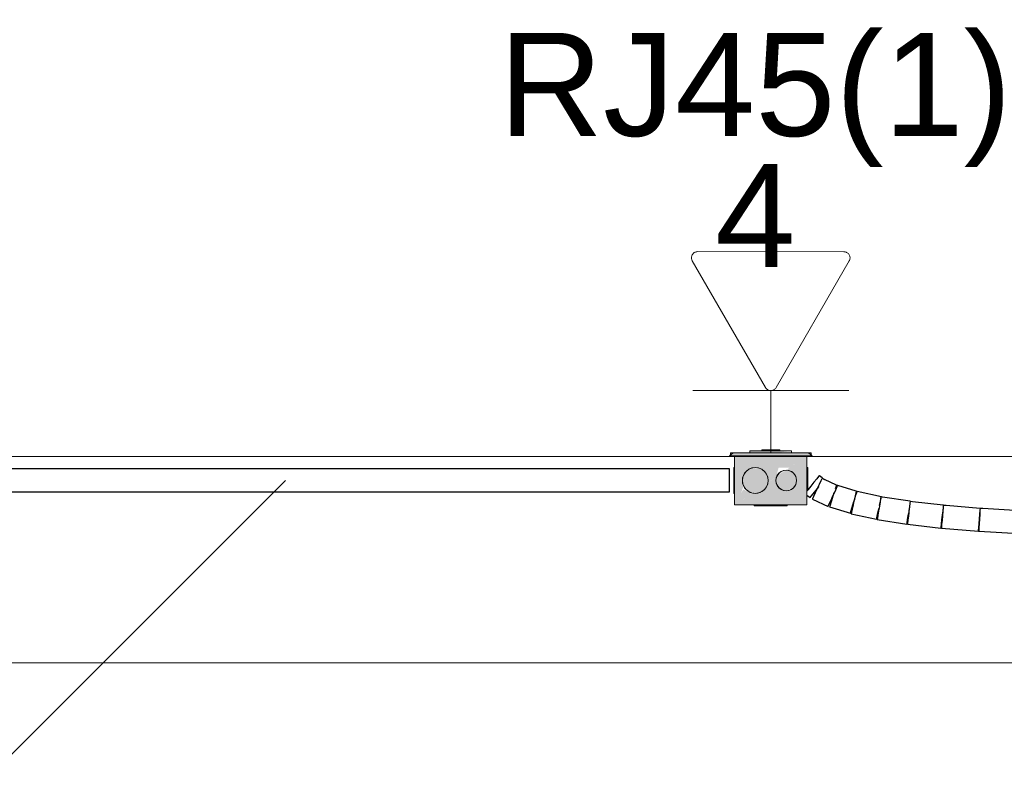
# Model space of a CAD drawing. Header units: millimetres. Extents: x 4476663 to 4477054, y -30323851 to -30323414.
# Tile 230 of 256: x 4476928.73 to 4476930.64, y -30323537.19 to -30323535.74. Entities that reach past the tile are written whole.
import ezdxf

# ---------------------------------------------------------------- set-up
doc = ezdxf.new("R2010")
doc.units = ezdxf.units.MM
doc.linetypes.add('NULL', pattern=[0])
for name, color, linetype, lineweight in [('CE-Caixa', 9, 'Continuous', 18), ('CE-Condutos (Baixa)', 6, 'Continuous', 25), ('CE-PT Dados', 7, 'Continuous', 5), ('CE-Textos fios', 7, 'Continuous', 9), ('IFC-Caixa de passagem-Contorno', 44, 'Continuous', 5), ('IFC-Parede-Contorno', 42, 'Continuous', 5), ('Textos', 7, 'Continuous', 9)]:
    doc.layers.add(name, color=color, linetype=linetype, lineweight=lineweight)
doc.styles.add('ARIAL', font='arial.ttf')

msp = doc.modelspace()

# ---------------------------------------------------------------- hatches: boundary and pattern name
at = {"layer": 'CE-Caixa', "linetype": 'Continuous'}
for points in [[(4476930.261, -30323536.5798), (4476930.115, -30323536.5798), (4476930.108, -30323536.5858), (4476930.268, -30323536.5858)], [(4476930.2032, -30323536.6083), (4476930.2248, -30323536.6083), (4476930.258, -30323536.5858), (4476930.118, -30323536.5858), (4476930.118, -30323536.6808), (4476930.1504, -30323536.6587), (4476930.1347, -30323536.6505), (4476930.1304, -30323536.6583), (4476930.1466, -30323536.6083), (4476930.1503, -30323536.6222), (4476930.158, -30323536.6083), (4476930.1705, -30323536.6195), (4476930.1776, -30323536.6186), (4476930.1715, -30323536.644), (4476930.1984, -30323536.6262)], [(4476930.2234, -30323536.6541), (4476930.2209, -30323536.6318), (4476930.213, -30323536.6254), (4476930.213, -30323536.6544), (4476930.2097, -30323536.6228), (4476930.2068, -30323536.6205), (4476930.118, -30323536.6808), (4476930.258, -30323536.6808), (4476930.258, -30323536.5858), (4476930.22, -30323536.6116), (4476930.224, -30323536.6343), (4476930.235, -30323536.6432), (4476930.2348, -30323536.6221), (4476930.2373, -30323536.6281)], [(4476930.1476, -30323536.5758), (4476930.1476, -30323536.5798), (4476930.1989, -30323536.5798), (4476930.2284, -30323536.5758)], [(4476930.2033, -30323536.5758), (4476930.2055, -30323536.5738), (4476930.1705, -30323536.5738), (4476930.1705, -30323536.5758)], [(4476930.1644, -30323536.6574), (4476930.1796, -30323536.6458), (4476930.1821, -30323536.6268), (4476930.1705, -30323536.6116), (4476930.1515, -30323536.6091), (4476930.1363, -30323536.6208), (4476930.1338, -30323536.6397), (4476930.1455, -30323536.6549)], [(4476930.2353, -30323536.6433), (4476930.2353, -30323536.6233), (4476930.218, -30323536.6133), (4476930.2006, -30323536.6233), (4476930.2006, -30323536.6433), (4476930.218, -30323536.6533)], [(4476930.213, -30323536.6822), (4476930.213, -30323536.6808), (4476930.163, -30323536.6822)]]:
    msp.add_hatch(color=163, dxfattribs=at).paths.add_polyline_path(points)

# ---------------------------------------------------------------- linework, layer by layer
at = {"layer": 'CE-Caixa'}
for p, q in [((4476930.115, -30323536.5798), (4476930.108, -30323536.5858)), ((4476930.108, -30323536.5858), (4476930.118, -30323536.5858)), ((4476930.1476, -30323536.5798), (4476930.115, -30323536.5798)), ((4476930.118, -30323536.5858), (4476930.1476, -30323536.5858)), ((4476930.118, -30323536.5858), (4476930.118, -30323536.6001)), ((4476930.1256, -30323536.5858), (4476930.118, -30323536.5858)), ((4476930.1476, -30323536.5858), (4476930.1256, -30323536.5858)), ((4476930.1476, -30323536.5758), (4476930.1476, -30323536.5798)), ((4476930.1705, -30323536.5758), (4476930.1476, -30323536.5758)), ((4476930.1705, -30323536.5798), (4476930.1476, -30323536.5798)), ((4476930.1476, -30323536.5858), (4476930.1705, -30323536.5858)), ((4476930.1549, -30323536.5858), (4476930.1476, -30323536.5858)), ((4476930.1705, -30323536.5858), (4476930.1549, -30323536.5858)), ((4476930.1705, -30323536.5738), (4476930.1705, -30323536.5758)), ((4476930.2055, -30323536.5738), (4476930.1705, -30323536.5738)), ((4476930.2055, -30323536.5758), (4476930.1705, -30323536.5758)), ((4476930.2055, -30323536.5798), (4476930.1705, -30323536.5798)), ((4476930.1705, -30323536.5858), (4476930.2055, -30323536.5858)), ((4476930.2055, -30323536.5858), (4476930.1705, -30323536.5858)), ((4476930.2055, -30323536.5758), (4476930.2055, -30323536.5738)), ((4476930.2284, -30323536.5758), (4476930.2055, -30323536.5758)), ((4476930.2284, -30323536.5798), (4476930.2055, -30323536.5798)), ((4476930.2055, -30323536.5858), (4476930.2284, -30323536.5858)), ((4476930.2162, -30323536.5858), (4476930.2055, -30323536.5858)), ((4476930.2284, -30323536.5858), (4476930.2162, -30323536.5858)), ((4476930.2284, -30323536.5798), (4476930.2284, -30323536.5758)), ((4476930.261, -30323536.5798), (4476930.2284, -30323536.5798)), ((4476930.2284, -30323536.5858), (4476930.258, -30323536.5858)), ((4476930.2294, -30323536.5858), (4476930.2284, -30323536.5858)), ((4476930.2472, -30323536.5858), (4476930.2294, -30323536.5858)), ((4476930.258, -30323536.5858), (4476930.2472, -30323536.5858)), ((4476930.258, -30323536.5858), (4476930.268, -30323536.5858)), ((4476930.258, -30323536.5886), (4476930.258, -30323536.5858)), ((4476930.258, -30323536.6083), (4476930.258, -30323536.5886)), ((4476930.268, -30323536.5858), (4476930.261, -30323536.5798)), ((4476930.1164, -30323536.6083), (4476930.1164, -30323536.6091)), ((4476930.118, -30323536.6083), (4476930.1164, -30323536.6083)), ((4476930.1164, -30323536.6091), (4476930.1164, -30323536.6116)), ((4476930.118, -30323536.6001), (4476930.118, -30323536.6058)), ((4476930.118, -30323536.6058), (4476930.118, -30323536.6083)), ((4476930.118, -30323536.6083), (4476930.118, -30323536.6265)), ((4476930.1515, -30323536.6091), (4476930.1455, -30323536.6116)), ((4476930.158, -30323536.6083), (4476930.1515, -30323536.6091)), ((4476930.1644, -30323536.6091), (4476930.158, -30323536.6083)), ((4476930.1705, -30323536.6116), (4476930.1644, -30323536.6091)), ((4476930.258, -30323536.6137), (4476930.258, -30323536.6083)), ((4476930.2596, -30323536.6083), (4476930.258, -30323536.6083)), ((4476930.2596, -30323536.6091), (4476930.2596, -30323536.6083)), ((4476930.2596, -30323536.6116), (4476930.2596, -30323536.6091)), ((4476930.1164, -30323536.6116), (4476930.1164, -30323536.6156)), ((4476930.1164, -30323536.6156), (4476930.1164, -30323536.6208)), ((4476930.1164, -30323536.6208), (4476930.1164, -30323536.6268)), ((4476930.1164, -30323536.6268), (4476930.1164, -30323536.6333)), ((4476930.118, -30323536.6265), (4476930.118, -30323536.6338)), ((4476930.1338, -30323536.6268), (4476930.133, -30323536.6333)), ((4476930.1363, -30323536.6208), (4476930.1338, -30323536.6268)), ((4476930.1403, -30323536.6156), (4476930.1363, -30323536.6208)), ((4476930.1455, -30323536.6116), (4476930.1403, -30323536.6156)), ((4476930.1756, -30323536.6156), (4476930.1705, -30323536.6116)), ((4476930.1796, -30323536.6208), (4476930.1756, -30323536.6156)), ((4476930.1821, -30323536.6268), (4476930.1796, -30323536.6208)), ((4476930.183, -30323536.6333), (4476930.1821, -30323536.6268)), ((4476930.1987, -30323536.6281), (4476930.198, -30323536.6333)), ((4476930.2006, -30323536.6233), (4476930.1987, -30323536.6281)), ((4476930.2038, -30323536.6191), (4476930.2006, -30323536.6233)), ((4476930.208, -30323536.6159), (4476930.2038, -30323536.6191)), ((4476930.2128, -30323536.614), (4476930.208, -30323536.6159)), ((4476930.218, -30323536.6133), (4476930.2128, -30323536.614)), ((4476930.2231, -30323536.614), (4476930.218, -30323536.6133)), ((4476930.228, -30323536.6159), (4476930.2231, -30323536.614)), ((4476930.2321, -30323536.6191), (4476930.228, -30323536.6159)), ((4476930.2353, -30323536.6233), (4476930.2321, -30323536.6191)), ((4476930.2373, -30323536.6281), (4476930.2353, -30323536.6233)), ((4476930.238, -30323536.6333), (4476930.2373, -30323536.6281)), ((4476930.258, -30323536.6275), (4476930.258, -30323536.6137)), ((4476930.258, -30323536.6539), (4476930.258, -30323536.6275)), ((4476930.2596, -30323536.6156), (4476930.2596, -30323536.6116)), ((4476930.2596, -30323536.6208), (4476930.2596, -30323536.6156)), ((4476930.2596, -30323536.6268), (4476930.2596, -30323536.6208)), ((4476930.2596, -30323536.6333), (4476930.2596, -30323536.6268)), ((4476930.1164, -30323536.6333), (4476930.1164, -30323536.6397)), ((4476930.1164, -30323536.6397), (4476930.1164, -30323536.6458)), ((4476930.1164, -30323536.6458), (4476930.1164, -30323536.6509)), ((4476930.118, -30323536.6338), (4476930.118, -30323536.6435)), ((4476930.118, -30323536.6435), (4476930.118, -30323536.6531)), ((4476930.133, -30323536.6333), (4476930.1338, -30323536.6397)), ((4476930.1338, -30323536.6397), (4476930.1363, -30323536.6458)), ((4476930.1363, -30323536.6458), (4476930.1403, -30323536.6509)), ((4476930.1756, -30323536.6509), (4476930.1796, -30323536.6458)), ((4476930.1796, -30323536.6458), (4476930.1821, -30323536.6397)), ((4476930.1821, -30323536.6397), (4476930.183, -30323536.6333)), ((4476930.198, -30323536.6333), (4476930.1987, -30323536.6384)), ((4476930.1987, -30323536.6384), (4476930.2006, -30323536.6433)), ((4476930.2006, -30323536.6433), (4476930.2038, -30323536.6474)), ((4476930.2038, -30323536.6474), (4476930.208, -30323536.6506)), ((4476930.228, -30323536.6506), (4476930.2321, -30323536.6474)), ((4476930.2321, -30323536.6474), (4476930.2353, -30323536.6433)), ((4476930.2353, -30323536.6433), (4476930.2373, -30323536.6384)), ((4476930.2373, -30323536.6384), (4476930.238, -30323536.6333)), ((4476930.2596, -30323536.6397), (4476930.2596, -30323536.6333)), ((4476930.2596, -30323536.6458), (4476930.2596, -30323536.6397)), ((4476930.2596, -30323536.6509), (4476930.2596, -30323536.6458)), ((4476930.1164, -30323536.6509), (4476930.1164, -30323536.6549)), ((4476930.1164, -30323536.6549), (4476930.1164, -30323536.6574)), ((4476930.1164, -30323536.6574), (4476930.1164, -30323536.6583)), ((4476930.1164, -30323536.6583), (4476930.118, -30323536.6583)), ((4476930.118, -30323536.6531), (4476930.118, -30323536.6583)), ((4476930.118, -30323536.6583), (4476930.118, -30323536.6808)), ((4476930.1403, -30323536.6509), (4476930.1455, -30323536.6549)), ((4476930.1455, -30323536.6549), (4476930.1515, -30323536.6574)), ((4476930.1515, -30323536.6574), (4476930.158, -30323536.6583)), ((4476930.158, -30323536.6583), (4476930.1644, -30323536.6574)), ((4476930.1644, -30323536.6574), (4476930.1705, -30323536.6549)), ((4476930.1705, -30323536.6549), (4476930.1756, -30323536.6509)), ((4476930.208, -30323536.6506), (4476930.2128, -30323536.6526)), ((4476930.2128, -30323536.6526), (4476930.218, -30323536.6533)), ((4476930.218, -30323536.6533), (4476930.2231, -30323536.6526)), ((4476930.2231, -30323536.6526), (4476930.228, -30323536.6506)), ((4476930.258, -30323536.6617), (4476930.258, -30323536.6539)), ((4476930.258, -30323536.6738), (4476930.258, -30323536.6617)), ((4476930.2596, -30323536.6519), (4476930.2596, -30323536.6509)), ((4476930.118, -30323536.6808), (4476930.156, -30323536.6808)), ((4476930.156, -30323536.6808), (4476930.163, -30323536.6808)), ((4476930.156, -30323536.6808), (4476930.156, -30323536.6822)), ((4476930.156, -30323536.6822), (4476930.1571, -30323536.6822)), ((4476930.1571, -30323536.6822), (4476930.1603, -30323536.6822)), ((4476930.1603, -30323536.6822), (4476930.163, -30323536.6822)), ((4476930.163, -30323536.6808), (4476930.1887, -30323536.6808)), ((4476930.163, -30323536.6808), (4476930.163, -30323536.6822)), ((4476930.163, -30323536.6822), (4476930.1638, -30323536.6822)), ((4476930.1638, -30323536.6822), (4476930.1663, -30323536.6822)), ((4476930.1663, -30323536.6822), (4476930.1703, -30323536.6822)), ((4476930.1703, -30323536.6822), (4476930.1755, -30323536.6822)), ((4476930.1755, -30323536.6822), (4476930.1815, -30323536.6822)), ((4476930.1815, -30323536.6822), (4476930.188, -30323536.6822)), ((4476930.188, -30323536.6822), (4476930.1944, -30323536.6822)), ((4476930.1887, -30323536.6808), (4476930.2065, -30323536.6808)), ((4476930.1944, -30323536.6822), (4476930.2005, -30323536.6822)), ((4476930.2005, -30323536.6822), (4476930.2056, -30323536.6822)), ((4476930.2056, -30323536.6822), (4476930.2096, -30323536.6822)), ((4476930.2065, -30323536.6808), (4476930.213, -30323536.6808)), ((4476930.2096, -30323536.6822), (4476930.2121, -30323536.6822)), ((4476930.2121, -30323536.6822), (4476930.213, -30323536.6822)), ((4476930.213, -30323536.6808), (4476930.2197, -30323536.6808)), ((4476930.213, -30323536.6822), (4476930.213, -30323536.6808)), ((4476930.213, -30323536.6822), (4476930.2157, -30323536.6822)), ((4476930.2157, -30323536.6822), (4476930.2189, -30323536.6822)), ((4476930.2189, -30323536.6822), (4476930.22, -30323536.6822)), ((4476930.2197, -30323536.6808), (4476930.22, -30323536.6808)), ((4476930.22, -30323536.6808), (4476930.2317, -30323536.6808)), ((4476930.22, -30323536.6822), (4476930.22, -30323536.6808)), ((4476930.2317, -30323536.6808), (4476930.2363, -30323536.6808)), ((4476930.2363, -30323536.6808), (4476930.2442, -30323536.6808)), ((4476930.2442, -30323536.6808), (4476930.2472, -30323536.6808)), ((4476930.2472, -30323536.6808), (4476930.2504, -30323536.6808)), ((4476930.2504, -30323536.6808), (4476930.2526, -30323536.6808)), ((4476930.2526, -30323536.6808), (4476930.258, -30323536.6808)), ((4476930.258, -30323536.6741), (4476930.258, -30323536.6738)), ((4476930.258, -30323536.6779), (4476930.258, -30323536.6741)), ((4476930.258, -30323536.6808), (4476930.258, -30323536.6779))]:
    msp.add_line(p, q, dxfattribs=at)
at = {"layer": 'CE-Condutos (Baixa)'}
for p, q in [((4476928.7339, -30323536.611), (4476928.6539, -30323536.611)), ((4476928.8088, -30323536.611), (4476928.7339, -30323536.611)), ((4476928.8788, -30323536.611), (4476928.8088, -30323536.611)), ((4476928.9444, -30323536.611), (4476928.8788, -30323536.611)), ((4476929.0059, -30323536.611), (4476928.9444, -30323536.611)), ((4476929.0638, -30323536.611), (4476929.0059, -30323536.611)), ((4476929.1184, -30323536.611), (4476929.0638, -30323536.611)), ((4476929.1702, -30323536.611), (4476929.1184, -30323536.611)), ((4476929.2194, -30323536.611), (4476929.1702, -30323536.611)), ((4476929.2665, -30323536.611), (4476929.2194, -30323536.611)), ((4476929.3119, -30323536.611), (4476929.2665, -30323536.611)), ((4476929.3559, -30323536.611), (4476929.3119, -30323536.611)), ((4476929.399, -30323536.611), (4476929.3559, -30323536.611)), ((4476929.4415, -30323536.611), (4476929.399, -30323536.611)), ((4476929.4838, -30323536.611), (4476929.4415, -30323536.611)), ((4476929.5263, -30323536.611), (4476929.4838, -30323536.611)), ((4476929.5694, -30323536.611), (4476929.5263, -30323536.611)), ((4476929.6135, -30323536.611), (4476929.5694, -30323536.611)), ((4476929.6589, -30323536.611), (4476929.6135, -30323536.611)), ((4476929.7061, -30323536.611), (4476929.6589, -30323536.611)), ((4476929.7555, -30323536.611), (4476929.7061, -30323536.611)), ((4476929.8073, -30323536.611), (4476929.7555, -30323536.611)), ((4476929.8621, -30323536.611), (4476929.8073, -30323536.611)), ((4476929.9202, -30323536.611), (4476929.8621, -30323536.611)), ((4476929.9819, -30323536.611), (4476929.9202, -30323536.611)), ((4476930.0477, -30323536.611), (4476929.9819, -30323536.611)), ((4476930.108, -30323536.611), (4476930.0477, -30323536.611)), ((4476930.108, -30323536.612), (4476930.108, -30323536.611)), ((4476930.108, -30323536.6166), (4476930.108, -30323536.612)), ((4476930.108, -30323536.6242), (4476930.108, -30323536.6166)), ((4476930.108, -30323536.6333), (4476930.108, -30323536.6242)), ((4476930.2806, -30323536.6259), (4476930.2769, -30323536.6304)), ((4476930.2821, -30323536.624), (4476930.2806, -30323536.6259)), ((4476930.2877, -30323536.6285), (4476930.2821, -30323536.624)), ((4476930.287, -30323536.63), (4476930.2851, -30323536.634)), ((4476930.2903, -30323536.6306), (4476930.2877, -30323536.6285)), ((4476930.108, -30323536.6424), (4476930.108, -30323536.6333)), ((4476930.108, -30323536.6499), (4476930.108, -30323536.6424)), ((4476930.2658, -30323536.6442), (4476930.2604, -30323536.6509)), ((4476930.2717, -30323536.6369), (4476930.2658, -30323536.6442)), ((4476930.2769, -30323536.6304), (4476930.2717, -30323536.6369)), ((4476930.2779, -30323536.6494), (4476930.2815, -30323536.6449)), ((4476930.2781, -30323536.649), (4476930.2779, -30323536.6494)), ((4476930.2819, -30323536.6408), (4476930.2781, -30323536.649)), ((4476930.2851, -30323536.634), (4476930.2819, -30323536.6408)), ((4476930.292, -30323536.632), (4476930.2903, -30323536.6306)), ((4476930.2923, -30323536.6315), (4476930.2903, -30323536.6306)), ((4476930.315, -30323536.6421), (4476930.2923, -30323536.6315)), ((4476930.3124, -30323536.655), (4476930.3155, -30323536.6483)), ((4476930.3144, -30323536.6442), (4476930.3127, -30323536.6495)), ((4476930.315, -30323536.6422), (4476930.3144, -30323536.6442)), ((4476930.3153, -30323536.6423), (4476930.315, -30323536.6421)), ((4476930.3153, -30323536.6423), (4476930.315, -30323536.6422)), ((4476930.3179, -30323536.6431), (4476930.3153, -30323536.6423)), ((4476930.3155, -30323536.6483), (4476930.3174, -30323536.6442)), ((4476930.3174, -30323536.6442), (4476930.3178, -30323536.6434)), ((4476930.3533, -30323536.654), (4476930.3179, -30323536.6431)), ((4476928.6539, -30323536.6555), (4476928.7339, -30323536.6555)), ((4476928.7339, -30323536.6555), (4476928.8088, -30323536.6555)), ((4476928.8088, -30323536.6555), (4476928.8788, -30323536.6555)), ((4476928.8788, -30323536.6555), (4476928.9444, -30323536.6555)), ((4476928.9444, -30323536.6555), (4476929.0059, -30323536.6555)), ((4476929.0059, -30323536.6555), (4476929.0638, -30323536.6555)), ((4476929.0638, -30323536.6555), (4476929.1184, -30323536.6555)), ((4476929.1184, -30323536.6555), (4476929.1702, -30323536.6555)), ((4476929.1702, -30323536.6555), (4476929.2194, -30323536.6555)), ((4476929.2194, -30323536.6555), (4476929.2665, -30323536.6555)), ((4476929.2665, -30323536.6555), (4476929.3119, -30323536.6555)), ((4476929.3119, -30323536.6555), (4476929.3559, -30323536.6555)), ((4476929.3559, -30323536.6555), (4476929.399, -30323536.6555)), ((4476929.399, -30323536.6555), (4476929.4415, -30323536.6555)), ((4476929.4415, -30323536.6555), (4476929.4838, -30323536.6555)), ((4476929.4838, -30323536.6555), (4476929.5263, -30323536.6555)), ((4476929.5263, -30323536.6555), (4476929.5694, -30323536.6555)), ((4476929.5694, -30323536.6555), (4476929.6135, -30323536.6555)), ((4476929.6135, -30323536.6555), (4476929.6589, -30323536.6555)), ((4476929.6589, -30323536.6555), (4476929.7061, -30323536.6555)), ((4476929.7061, -30323536.6555), (4476929.7555, -30323536.6555)), ((4476929.7555, -30323536.6555), (4476929.8073, -30323536.6555)), ((4476929.8073, -30323536.6555), (4476929.8621, -30323536.6555)), ((4476929.8621, -30323536.6555), (4476929.9202, -30323536.6555)), ((4476929.9202, -30323536.6555), (4476929.9819, -30323536.6555)), ((4476929.9819, -30323536.6555), (4476930.0477, -30323536.6555)), ((4476930.0477, -30323536.6555), (4476930.108, -30323536.6555)), ((4476930.108, -30323536.6546), (4476930.108, -30323536.6499)), ((4476930.108, -30323536.6555), (4476930.108, -30323536.6546)), ((4476930.2596, -30323536.6519), (4476930.258, -30323536.6539)), ((4476930.258, -30323536.6617), (4476930.264, -30323536.6666)), ((4476930.2604, -30323536.6509), (4476930.2596, -30323536.6519)), ((4476930.264, -30323536.6666), (4476930.2661, -30323536.664)), ((4476930.2661, -30323536.664), (4476930.2702, -30323536.6589)), ((4476930.271, -30323536.6642), (4476930.269, -30323536.6686)), ((4476930.2702, -30323536.6589), (4476930.2757, -30323536.6521)), ((4476930.2742, -30323536.6573), (4476930.271, -30323536.6642)), ((4476930.2779, -30323536.6494), (4476930.2742, -30323536.6573)), ((4476930.2757, -30323536.6521), (4476930.2779, -30323536.6494)), ((4476930.3047, -30323536.6715), (4476930.3085, -30323536.6632)), ((4476930.3076, -30323536.6661), (4476930.305, -30323536.6746)), ((4476930.3084, -30323536.6636), (4476930.3076, -30323536.6661)), ((4476930.3103, -30323536.6573), (4476930.3084, -30323536.6636)), ((4476930.3085, -30323536.6632), (4476930.3124, -30323536.655)), ((4476930.3514, -30323536.6631), (4476930.3496, -30323536.6713)), ((4476930.3505, -30323536.6697), (4476930.3529, -30323536.6619)), ((4476930.3527, -30323536.657), (4476930.3514, -30323536.6631)), ((4476930.3533, -30323536.6542), (4476930.3527, -30323536.657)), ((4476930.3529, -30323536.6619), (4476930.3545, -30323536.6566)), ((4476930.3551, -30323536.6546), (4476930.3533, -30323536.654)), ((4476930.3551, -30323536.6546), (4476930.3533, -30323536.6542)), ((4476930.3545, -30323536.6566), (4476930.3551, -30323536.6546)), ((4476930.3554, -30323536.6547), (4476930.3551, -30323536.6546)), ((4476930.3551, -30323536.6546), (4476930.3551, -30323536.6546)), ((4476930.4025, -30323536.6649), (4476930.3554, -30323536.6547)), ((4476930.4007, -30323536.6681), (4476930.3996, -30323536.6747)), ((4476930.4006, -30323536.6737), (4476930.4019, -30323536.6677)), ((4476930.4012, -30323536.6648), (4476930.4007, -30323536.6681)), ((4476930.4025, -30323536.665), (4476930.4012, -30323536.6648)), ((4476930.4019, -30323536.6677), (4476930.4025, -30323536.665)), ((4476930.4025, -30323536.665), (4476930.4025, -30323536.6649)), ((4476930.4046, -30323536.6654), (4476930.4025, -30323536.665)), ((4476930.4578, -30323536.6737), (4476930.4046, -30323536.6654)), ((4476930.269, -30323536.6686), (4476930.2685, -30323536.6696)), ((4476930.2685, -30323536.6696), (4476930.2989, -30323536.6838)), ((4476930.2989, -30323536.6838), (4476930.2994, -30323536.6828)), ((4476930.2994, -30323536.6828), (4476930.3014, -30323536.6784)), ((4476930.3014, -30323536.6784), (4476930.3047, -30323536.6715)), ((4476930.3029, -30323536.6811), (4476930.3019, -30323536.6846)), ((4476930.3019, -30323536.6846), (4476930.3421, -30323536.697)), ((4476930.305, -30323536.6746), (4476930.3029, -30323536.6811)), ((4476930.3431, -30323536.6935), (4476930.3452, -30323536.687)), ((4476930.3452, -30323536.687), (4476930.3478, -30323536.6785)), ((4476930.3476, -30323536.6804), (4476930.3458, -30323536.6888)), ((4476930.3485, -30323536.676), (4476930.3476, -30323536.6804)), ((4476930.3478, -30323536.6785), (4476930.3485, -30323536.676)), ((4476930.3485, -30323536.676), (4476930.3505, -30323536.6697)), ((4476930.3496, -30323536.6713), (4476930.3485, -30323536.676)), ((4476930.3968, -30323536.6911), (4476930.3977, -30323536.6867)), ((4476930.3977, -30323536.6867), (4476930.3968, -30323536.6924)), ((4476930.3983, -30323536.6832), (4476930.3977, -30323536.6867)), ((4476930.3977, -30323536.6867), (4476930.3977, -30323536.6867)), ((4476930.3996, -30323536.6747), (4476930.3983, -30323536.6832)), ((4476930.3988, -30323536.682), (4476930.4006, -30323536.6737)), ((4476930.4566, -30323536.6844), (4476930.4555, -30323536.6932)), ((4476930.4558, -30323536.6923), (4476930.4571, -30323536.6837)), ((4476930.4573, -30323536.6776), (4476930.4566, -30323536.6844)), ((4476930.4571, -30323536.6837), (4476930.4582, -30323536.6772)), ((4476930.4578, -30323536.6739), (4476930.4573, -30323536.6776)), ((4476930.4587, -30323536.6739), (4476930.4578, -30323536.6737)), ((4476930.4587, -30323536.674), (4476930.4578, -30323536.6739)), ((4476930.4582, -30323536.677), (4476930.4587, -30323536.674)), ((4476930.4582, -30323536.6772), (4476930.4582, -30323536.677)), ((4476930.4587, -30323536.674), (4476930.4587, -30323536.6739)), ((4476930.4622, -30323536.6744), (4476930.4587, -30323536.674)), ((4476930.5221, -30323536.6813), (4476930.4622, -30323536.6744)), ((4476930.5218, -30323536.6855), (4476930.5212, -30323536.6925)), ((4476930.5216, -30323536.6919), (4476930.5224, -30323536.6851)), ((4476930.5221, -30323536.6815), (4476930.5218, -30323536.6855)), ((4476930.5228, -30323536.6814), (4476930.5221, -30323536.6813)), ((4476930.5275, -30323536.682), (4476930.5221, -30323536.6815)), ((4476930.5224, -30323536.6851), (4476930.5225, -30323536.6839)), ((4476930.5228, -30323536.6816), (4476930.5228, -30323536.6814)), ((4476930.5935, -30323536.6875), (4476930.5275, -30323536.682)), ((4476930.3421, -30323536.697), (4476930.3431, -30323536.6935)), ((4476930.3444, -30323536.6949), (4476930.3438, -30323536.6977)), ((4476930.3438, -30323536.6977), (4476930.393, -30323536.7084)), ((4476930.3458, -30323536.6888), (4476930.3444, -30323536.6949)), ((4476930.393, -30323536.7084), (4476930.3936, -30323536.7056)), ((4476930.3936, -30323536.7056), (4476930.395, -30323536.6995)), ((4476930.3956, -30323536.7006), (4476930.3946, -30323536.7064)), ((4476930.395, -30323536.6995), (4476930.3968, -30323536.6911)), ((4476930.3968, -30323536.6924), (4476930.3956, -30323536.7006)), ((4476930.4531, -30323536.7097), (4476930.4543, -30323536.7015)), ((4476930.4545, -30323536.7024), (4476930.4535, -30323536.7105)), ((4476930.4543, -30323536.7015), (4476930.4552, -30323536.6958)), ((4476930.4552, -30323536.6958), (4476930.4545, -30323536.7024)), ((4476930.4555, -30323536.6932), (4476930.4552, -30323536.6958)), ((4476930.4552, -30323536.6958), (4476930.4552, -30323536.6958)), ((4476930.5195, -30323536.7099), (4476930.5206, -30323536.7007)), ((4476930.5205, -30323536.7014), (4476930.5197, -30323536.7106)), ((4476930.5212, -30323536.6925), (4476930.5205, -30323536.7014)), ((4476930.5206, -30323536.7007), (4476930.5216, -30323536.6919)), ((4476930.5923, -30323536.7074), (4476930.5931, -30323536.6985)), ((4476930.5928, -30323536.699), (4476930.5923, -30323536.7079)), ((4476930.5932, -30323536.6918), (4476930.5928, -30323536.699)), ((4476930.5931, -30323536.6985), (4476930.5937, -30323536.6915)), ((4476930.5935, -30323536.6876), (4476930.5932, -30323536.6918)), ((4476930.594, -30323536.6875), (4476930.5935, -30323536.6875)), ((4476930.5989, -30323536.6879), (4476930.5935, -30323536.6876)), ((4476930.5937, -30323536.6915), (4476930.5938, -30323536.6896)), ((4476930.594, -30323536.6877), (4476930.594, -30323536.6875)), ((4476930.671, -30323536.6922), (4476930.5989, -30323536.6879)), ((4476930.3946, -30323536.7064), (4476930.3943, -30323536.7088)), ((4476930.3943, -30323536.7088), (4476930.4518, -30323536.7178)), ((4476930.4518, -30323536.7178), (4476930.4521, -30323536.7155)), ((4476930.4521, -30323536.7155), (4476930.4531, -30323536.7097)), ((4476930.4529, -30323536.716), (4476930.4527, -30323536.718)), ((4476930.4527, -30323536.718), (4476930.5177, -30323536.7255)), ((4476930.4535, -30323536.7105), (4476930.4529, -30323536.716)), ((4476930.5177, -30323536.7255), (4476930.518, -30323536.7235)), ((4476930.518, -30323536.7235), (4476930.5186, -30323536.718)), ((4476930.5186, -30323536.7238), (4476930.5184, -30323536.7256)), ((4476930.5186, -30323536.718), (4476930.5195, -30323536.7099)), ((4476930.519, -30323536.7185), (4476930.5186, -30323536.7238)), ((4476930.5197, -30323536.7106), (4476930.519, -30323536.7185)), ((4476930.5905, -30323536.7298), (4476930.5909, -30323536.7245)), ((4476930.5909, -30323536.7245), (4476930.5916, -30323536.7166)), ((4476930.5912, -30323536.725), (4476930.5909, -30323536.7301)), ((4476930.5917, -30323536.7171), (4476930.5912, -30323536.725)), ((4476930.5916, -30323536.7166), (4476930.5923, -30323536.7074)), ((4476930.5923, -30323536.7079), (4476930.5917, -30323536.7171)), ((4476930.5184, -30323536.7256), (4476930.5903, -30323536.7316)), ((4476930.5903, -30323536.7316), (4476930.5905, -30323536.7298)), ((4476930.5909, -30323536.7301), (4476930.5908, -30323536.7316)), ((4476930.5908, -30323536.7316), (4476930.6688, -30323536.7362))]:
    msp.add_line(p, q, dxfattribs=at)
at = {"layer": 'CE-PT Dados'}
for p, q in [((4476930.0463, -30323536.1897), (4476930.3296, -30323536.1898)), ((4476930.1776, -30323536.4531), (4476930.0359, -30323536.2077)), ((4476930.34, -30323536.2078), (4476930.1984, -30323536.4531)), ((4476930.188, -30323536.4591), (4476930.0368, -30323536.4591)), ((4476930.188, -30323536.4591), (4476930.188, -30323536.5797)), ((4476930.188, -30323536.4591), (4476930.3392, -30323536.4591))]:
    msp.add_line(p, q, dxfattribs=at)
for points in [[(4476930.0463, -30323536.1897), (4476930.0449, -30323536.1898), (4476930.0435, -30323536.19), (4476930.0422, -30323536.1904), (4476930.0409, -30323536.1909), (4476930.0397, -30323536.1916), (4476930.0386, -30323536.1925), (4476930.0376, -30323536.1934), (4476930.0367, -30323536.1945), (4476930.0359, -30323536.1957), (4476930.0353, -30323536.1969), (4476930.0348, -30323536.1982), (4476930.0345, -30323536.1996), (4476930.0343, -30323536.201), (4476930.0343, -30323536.2024), (4476930.0345, -30323536.2038), (4476930.0348, -30323536.2051), (4476930.0353, -30323536.2064), (4476930.0359, -30323536.2077)], [(4476930.34, -30323536.2078), (4476930.3406, -30323536.2066), (4476930.3411, -30323536.2053), (4476930.3414, -30323536.2039), (4476930.3415, -30323536.2025), (4476930.3415, -30323536.2011), (4476930.3414, -30323536.1997), (4476930.3411, -30323536.1984), (4476930.3406, -30323536.1971), (4476930.34, -30323536.1958), (4476930.3392, -30323536.1946), (4476930.3383, -30323536.1936), (4476930.3373, -30323536.1926), (4476930.3362, -30323536.1918), (4476930.3349, -30323536.1911), (4476930.3337, -30323536.1905), (4476930.3323, -30323536.1901), (4476930.331, -30323536.1899), (4476930.3296, -30323536.1898)], [(4476930.1776, -30323536.4531), (4476930.1783, -30323536.4542), (4476930.1792, -30323536.4553), (4476930.1803, -30323536.4563), (4476930.1814, -30323536.4571), (4476930.1826, -30323536.4578), (4476930.1839, -30323536.4583), (4476930.1852, -30323536.4587), (4476930.1866, -30323536.459), (4476930.188, -30323536.4591), (4476930.1894, -30323536.459), (4476930.1907, -30323536.4587), (4476930.1921, -30323536.4583), (4476930.1934, -30323536.4578), (4476930.1946, -30323536.4571), (4476930.1957, -30323536.4563), (4476930.1967, -30323536.4553), (4476930.1976, -30323536.4542), (4476930.1984, -30323536.4531)]]:
    msp.add_lwpolyline(points, dxfattribs=at)
at = {"layer": 'CE-Textos fios'}
msp.add_line((4476929.2482, -30323536.6333), (4476928.6882, -30323537.1933), dxfattribs=at)
at = {"layer": 'IFC-Caixa de passagem-Contorno'}
for p, q in [((4476930.266, -30323536.5797), (4476930.11, -30323536.5797)), ((4476930.11, -30323536.5797), (4476930.11, -30323536.5857)), ((4476930.266, -30323536.5857), (4476930.11, -30323536.5857)), ((4476930.118, -30323536.5857), (4476930.118, -30323536.6807)), ((4476930.258, -30323536.5857), (4476930.258, -30323536.6807)), ((4476930.266, -30323536.5797), (4476930.266, -30323536.5857)), ((4476930.258, -30323536.6807), (4476930.118, -30323536.6807))]:
    msp.add_line(p, q, dxfattribs=at)
for centre, radius in [((4476930.158, -30323536.6333), 0.025), ((4476930.218, -30323536.6333), 0.0199)]:
    msp.add_circle(centre, radius, dxfattribs=at)
at = {"layer": 'IFC-Parede-Contorno', "color": 8, "lineweight": 5}
for p, q in [((4476927.7106, -30323536.587), (4476937.7657, -30323536.587)), ((4476928.2866, -30323536.987), (4476937.7657, -30323536.987))]:
    msp.add_line(p, q, dxfattribs=at)

# ---------------------------------------------------------------- texts
at = {"layer": 'Textos', "linetype": 'NULL', "char_height": 0.2, "attachment_point": 8, "line_spacing_factor": 0.6, "style": 'ARIAL'}
for s, insert, width in [('RJ45(1)', (4476930.158, -30323536.0257), 1.987195), ('4', (4476930.158, -30323536.2197), 0.310671)]:
    msp.add_mtext(s, dxfattribs=dict(at, insert=insert, width=width))

doc.saveas('drawing.dxf')
